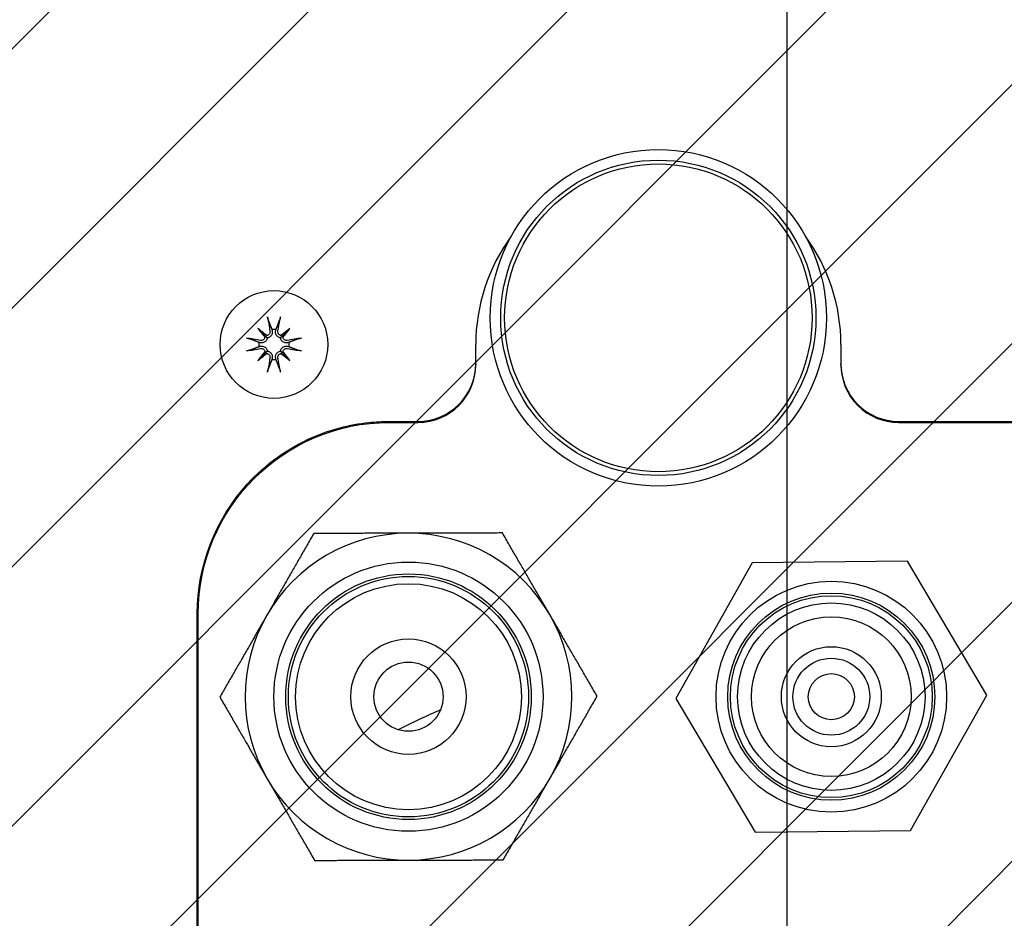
# Model space of a CAD drawing. Header units: millimetres. Extents: x 14 to 2347, y 26 to 1654.
# Tile 11 of 61: x 500 to 536, y 1003 to 1036. Entities that reach past the tile are written whole.
import ezdxf

# ---------------------------------------------------------------- set-up
doc = ezdxf.new("R2010")
doc.units = ezdxf.units.MM
doc.header["$LTSCALE"] = 4
for name, color, linetype, lineweight in [('可見邊線(ISO)', 7, 'Continuous', 30), ('標註(ISO)', 7, 'Continuous', 9), ('草圖幾何圖形(ISO)', 7, 'Continuous', 30)]:
    doc.layers.add(name, color=color, linetype=linetype, lineweight=lineweight)
doc.layers.add('填充線', color=7, linetype='Continuous', lineweight=9, true_color=0x1e1e47)
doc.styles.add('temp', font='txt')
doc.dimstyles.new('工研院N500', dxfattribs={"dimscale": 4, "dimtxt": 3, "dimasz": 2.5, "dimexe": 1, "dimexo": 1, "dimgap": 0.762, "dimtad": 1, "dimdec": 3, "dimrnd": 1e-08, "dimdsep": 46, "dimtxsty": 'temp', "dimcen": 0.09, "dimdle": 10, "dimclrd": 1, "dimclre": 1, "dimclrt": 7, "dimazin": 2, "dimtfac": 0.666667, "dimtdec": 3, "dimtmove": 0, "dimatfit": 3, "dimfxl": 1, "dimtolj": 1, "dimlwd": 15, "dimlwe": 15, "dimarcsym": 0})

# ---------------------------------------------------------------- blocks, each defined once
blk = doc.blocks.new('*D74')
at = {"layer": 'Defpoints', "color": 0, "linetype": 'Continuous', "transparency": 16777216}
for p in [(292.631, 1090.8), (528.152, 981.463), (528.152, 841.162), (421.12, 751.351)]:
    blk.add_point(p, dxfattribs=at)
at = {"layer": '標註(ISO)', "color": 1, "linetype": 'Continuous', "lineweight": 15, "transparency": 16777216}
for p, q in [((528.152, 985.463), (528.152, 1188.366)), ((418.056, 748.78), (262.178, 617.983))]:
    blk.add_line(p, q, dxfattribs=at)
blk.add_arc((528.152, 841.162), 343.204, 91.6695, 218.3305, dxfattribs=at)
at = {"layer": '標註(ISO)', "color": 1, "linetype": 'Continuous', "transparency": 16777216}
for points in [[(518.129, 1185.887), (518.177, 1182.554), (528.152, 1184.366)], [(260.219, 629.36), (257.635, 627.255), (265.242, 620.554)]]:
    blk.add_solid(points, dxfattribs=at)
at = {"layer": '標註(ISO)', "color": 7, "linetype": 'Continuous', "lineweight": 18, "transparency": 16777216, "insert": (196.505, 980.858), "char_height": 12, "attachment_point": 1, "rotation": 65, "style": 'temp'}
blk.add_mtext('\\A1;130°', dxfattribs=at)
blk = doc.blocks.new('*D75')
at = {"layer": 'Defpoints', "color": 0, "linetype": 'Continuous', "transparency": 16777216}
for p in [(528.152, 981.463), (870.28, 861.448), (528.152, 841.521), (635.613, 751.351)]:
    blk.add_point(p, dxfattribs=at)
at = {"layer": '標註(ISO)', "color": 1, "linetype": 'Continuous', "lineweight": 15, "transparency": 16777216}
for p, q in [((528.152, 985.463), (528.152, 1188.229)), ((638.677, 748.78), (793.746, 618.662))]:
    blk.add_line(p, q, dxfattribs=at)
blk.add_arc((528.152, 841.521), 342.708, 321.67191, 88.32809, dxfattribs=at)
at = {"layer": '標註(ISO)', "color": 1, "linetype": 'Continuous', "transparency": 16777216}
for points in [[(538.127, 1182.417), (538.175, 1185.75), (528.152, 1184.229)], [(798.289, 627.934), (795.705, 630.039), (790.682, 621.233)]]:
    blk.add_solid(points, dxfattribs=at)
at = {"layer": '標註(ISO)', "color": 7, "linetype": 'Continuous', "lineweight": 18, "transparency": 16777216, "insert": (847.895, 1005.573), "char_height": 12, "attachment_point": 1, "rotation": 295, "style": 'temp'}
blk.add_mtext('\\A1;130°', dxfattribs=at)
blk = doc.blocks.new('*D76')
at = {"layer": 'Defpoints', "color": 0, "linetype": 'Continuous', "transparency": 16777216}
for p in [(384.256, 1106.692), (528.152, 983.117), (528.152, 981.017), (526.996, 979.264)]:
    blk.add_point(p, dxfattribs=at)
at = {"layer": '標註(ISO)', "color": 1, "linetype": 'Continuous', "lineweight": 15, "transparency": 16777216}
blk.add_line((524.794, 975.924), (420.78, 818.179), dxfattribs=at)
blk.add_arc((528.152, 981.017), 191.051, 92.99933, 233.60067, dxfattribs=at)
at = {"layer": '標註(ISO)', "color": 1, "linetype": 'Continuous', "transparency": 16777216}
for points in [[(518.112, 1173.472), (518.199, 1170.14), (528.152, 1172.067)], [(415.734, 828.607), (413.827, 825.873), (422.982, 821.519)]]:
    blk.add_solid(points, dxfattribs=at)
at = {"layer": '標註(ISO)', "color": 7, "linetype": 'Continuous', "lineweight": 18, "transparency": 16777216, "insert": (323.589, 1021.666), "char_height": 12, "attachment_point": 1, "rotation": 73.3, "style": 'temp'}
blk.add_mtext('\\A1;146.6°', dxfattribs=at)
blk = doc.blocks.new('*D77')
at = {"layer": 'Defpoints', "color": 0, "linetype": 'Continuous', "transparency": 16777216}
for p in [(528.152, 983.766), (528.152, 981.666), (529.308, 979.913), (717.221, 955.991)]:
    blk.add_point(p, dxfattribs=at)
at = {"layer": '標註(ISO)', "color": 1, "linetype": 'Continuous', "lineweight": 15, "transparency": 16777216}
blk.add_line((531.51, 976.574), (635.388, 819.035), dxfattribs=at)
blk.add_arc((528.152, 981.666), 190.804, 306.4032, 86.9968, dxfattribs=at)
at = {"layer": '標註(ISO)', "color": 1, "linetype": 'Continuous', "transparency": 16777216}
for points in [[(538.105, 1170.543), (538.192, 1173.875), (528.152, 1172.471)], [(642.341, 826.729), (640.434, 829.463), (633.186, 822.374)]]:
    blk.add_solid(points, dxfattribs=at)
at = {"layer": '標註(ISO)', "color": 7, "linetype": 'Continuous', "lineweight": 18, "transparency": 16777216, "insert": (721.072, 1060.268), "char_height": 12, "attachment_point": 1, "rotation": 286.7, "style": 'temp'}
blk.add_mtext('\\A1;146.6°', dxfattribs=at)

msp = doc.modelspace()

# ---------------------------------------------------------------- hatches: boundary and pattern name
at = {"layer": '填充線'}
h = msp.add_hatch(dxfattribs=at)
h.set_pattern_fill('ANSI31', color=256, scale=53.34, style=0)
h.set_pattern_definition([(45, (-13.047, 389.5956), (-4.714634, 4.714634), [])])
edge = h.paths.add_edge_path()
edge.add_arc((421.12008, 751.35132), 140, 73.4166874, 220)
edge.add_arc((528.3663, 841.34159), 280, -40, 220, ccw=False)
edge.add_arc((635.61252, 751.35132), 140, 320, 466.5833126)
edge.add_arc((528.3663, 841.34159), 80.5, 33.2916563, 146.7083437)

# ---------------------------------------------------------------- linework, layer by layer
at = {"layer": '可見邊線(ISO)'}
for p, q in [((508.88186, 1024.40188), (509.16025, 1024.12349)), ((510.05074, 1024.40188), (509.77235, 1024.12349)), ((516.8163, 1023.11816), (516.8163, 1023.81744)), ((530.1163, 1023.81744), (530.1163, 1023.11816)), ((508.88186, 1023.233), (509.16025, 1023.51139)), ((510.05074, 1023.233), (509.77235, 1023.51139)), ((516.8163, 1023.11816), (516.8163, 1023.0815)), ((530.1163, 1023.0815), (530.1163, 1023.11816)), ((513.6663, 1021.01744), (514.7163, 1021.01744)), ((513.6663, 1020.98078), (514.7163, 1020.98078)), ((532.2163, 1021.01744), (543.0663, 1021.01744)), ((532.2163, 1020.98078), (543.0663, 1020.98078)), ((532.54259, 1015.92811), (526.88489, 1015.86742)), ((535.42401, 1011.05873), (532.54259, 1015.92811)), ((526.88489, 1015.86742), (524.10859, 1010.93735)), ((506.67155, 981.34214), (506.67155, 1014.02269)), ((506.70821, 981.34214), (506.70821, 1014.02269)), ((524.10859, 1010.93735), (526.99, 1006.06798)), ((532.64771, 1006.12867), (535.42401, 1011.05873)), ((526.99, 1006.06798), (532.64771, 1006.12867))]:
    msp.add_line(p, q, dxfattribs=at)
for centre, radius in [((523.4663, 1024.78804), 6.125), ((523.4663, 1024.78804), 5.74), ((523.4663, 1024.78804), 5.6), ((509.4663, 1023.81744), 1.96), ((514.3663, 1010.99804), 4.9), ((514.3663, 1010.99804), 4.47055), ((514.3663, 1010.99804), 4.375), ((529.7663, 1010.99804), 4.2), ((514.3663, 1010.99804), 4.1125), ((529.7663, 1010.99804), 3.77055), ((529.7663, 1010.99804), 3.675), ((529.7663, 1010.99804), 3.4125), ((529.7663, 1010.99804), 2.905), ((514.3663, 1010.99804), 2.1), ((529.7663, 1010.99804), 1.82), ((529.7663, 1010.99804), 1.4), ((514.3663, 1010.99804), 1.26), ((529.7663, 1010.99804), 0.84)]:
    msp.add_circle(centre, radius, dxfattribs=at)
for centre, radius, start, end in [((523.4663, 1023.81744), 6.65, 143.663516, 180), ((523.4663, 1023.81744), 6.65, 0, 36.336484), ((509.4663, 1023.81744), 0.55006, 82.104465, 97.895535), ((509.4663, 1023.81744), 0.55006, 172.104465, 187.895535), ((509.4663, 1023.81744), 0.55006, 352.104465, 7.895535), ((509.4663, 1023.81744), 0.55006, 262.104465, 277.895535), ((514.3663, 1010.99804), 5.95, 90.142785, 150.142785), ((514.3663, 1010.99804), 5.95, 30.142785, 90.142785), ((514.3663, 1010.99804), 5.95, 150.142785, 210.142785), ((514.3663, 1010.99804), 5.95, 330.142785, 30.142785), ((528.3663, 981.34159), 31.87528, 113.74428, 116.797146), ((514.3663, 1010.99804), 5.95, 270.142785, 330.142785), ((514.3663, 1010.99804), 5.95, 210.142785, 270.142785)]:
    msp.add_arc(centre, radius, start, end, dxfattribs=at)
for centre, major_axis, ratio, start_param, end_param in [((509.71418, 1023.86564), (0.66635, -3.42662), 0.08715574, 4.41332035, 4.56725609), ((509.21842, 1023.86564), (0.66635, 3.42662), 0.08715574, 4.85752187, 5.01145761), ((509.85675, 1024.14143), (-2.21069, 2.6641), 0.17364818, 1.33077346, 1.45285674), ((509.1423, 1023.42699), (2.6641, -2.21069), 0.17364818, 1.68873592, 1.81081919), ((509.79029, 1023.42699), (2.6641, 2.21069), 0.17364818, 1.33077346, 1.45285674), ((509.07585, 1024.14143), (-2.21069, -2.6641), 0.17364818, 1.68873592, 1.81081919), ((509.41809, 1023.56956), (-3.42662, 0.66635), 0.08715574, 4.85752187, 5.01145761), ((509.05063, 1024.13045), (-0.09079, -0.07534), 0.86822375, 1.8313258, 2.31493563), ((509.15328, 1024.2331), (-0.07534, -0.09079), 0.86822375, 0.82665702, 1.31026685), ((509.77931, 1024.2331), (-0.07534, 0.09079), 0.86822375, 1.8313258, 2.31493563), ((509.88196, 1024.13045), (-0.09079, 0.07534), 0.86822375, 0.82665702, 1.31026685), ((509.5145, 1023.56956), (-3.42662, -0.66635), 0.08715574, 4.41332035, 4.56725609), ((509.41809, 1024.06532), (3.42662, 0.66635), 0.08715574, 4.41332035, 4.56725609), ((509.85675, 1023.49344), (2.21069, 2.6641), 0.17364818, 1.68873592, 1.81081919), ((509.1423, 1024.20789), (-2.6641, -2.21069), 0.17364818, 1.33077346, 1.45285674), ((509.05063, 1023.50443), (0.09079, -0.07534), 0.86822375, 0.82665702, 1.31026685), ((509.15328, 1023.40177), (0.07534, -0.09079), 0.86822375, 1.8313258, 2.31493563), ((509.77931, 1023.40177), (0.07534, 0.09079), 0.86822375, 0.82665702, 1.31026685), ((509.79029, 1024.20789), (-2.6641, 2.21069), 0.17364818, 1.68873592, 1.81081919), ((509.88196, 1023.50443), (0.09079, 0.07534), 0.86822375, 1.8313258, 2.31493563), ((509.07585, 1023.49344), (2.21069, -2.6641), 0.17364818, 1.33077346, 1.45285674), ((509.5145, 1024.06532), (3.42662, -0.66635), 0.08715574, 4.85752187, 5.01145761), ((509.71418, 1023.76923), (-0.66635, -3.42662), 0.08715574, 4.85752187, 5.01145761), ((509.21842, 1023.76923), (-0.66635, 3.42662), 0.08715574, 4.41332035, 4.56725609), ((514.7163, 1023.11816), (0, 2.10072), 0.99965732, 3.14159266, 4.71238898), ((514.7163, 1023.0815), (0, 2.10072), 0.99965732, 3.14159266, 4.71238898), ((532.2163, 1023.11816), (0, -2.10072), 0.99965732, 4.71238898, 6.28318531), ((532.2163, 1023.0815), (0, -2.10072), 0.99965732, 4.71238898, 6.28318531)]:
    msp.add_ellipse(centre, major_axis=major_axis, ratio=ratio, start_param=start_param, end_param=end_param, dxfattribs=at)
for points, knots in [([(509.2589, 1024.70659), (509.25722, 1024.71096), (509.25514, 1024.71743), (509.25085, 1024.73236), (509.24787, 1024.74401), (509.24283, 1024.76571), (509.23988, 1024.77958), (509.23584, 1024.80036), (509.23399, 1024.81057), (509.23246, 1024.81973)], [0.0475683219, 0.0475683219, 0.0475683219, 0.0475683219, 0.0518037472, 0.0518037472, 0.0569688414, 0.0569688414, 0.0621348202, 0.0621348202, 0.0660399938, 0.0660399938, 0.0660399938, 0.0660399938]), ([(509.70014, 1024.81973), (509.69861, 1024.81057), (509.69676, 1024.80036), (509.69272, 1024.77958), (509.68977, 1024.76571), (509.68472, 1024.74401), (509.68174, 1024.73236), (509.67746, 1024.71743), (509.67538, 1024.71096), (509.6737, 1024.70659)], [0.0168342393, 0.0168342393, 0.0168342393, 0.0168342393, 0.0207394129, 0.0207394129, 0.0259053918, 0.0259053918, 0.0310704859, 0.0310704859, 0.0353059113, 0.0353059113, 0.0353059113, 0.0353059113]), ([(509.3223, 1024.30375), (509.32528, 1024.28729), (509.32522, 1024.26909), (509.31778, 1024.23417), (509.3104, 1024.21746), (509.29147, 1024.18983), (509.27872, 1024.17701), (509.24918, 1024.15751), (509.23238, 1024.15082), (509.21407, 1024.14718), (509.21207, 1024.14683), (509.21004, 1024.14652)], [0, 0, 0, 0, 0.0072458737, 0.0072458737, 0.0144917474, 0.0144917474, 0.0216328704, 0.0216328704, 0.0287739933, 0.0287739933, 0.0296410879, 0.0296410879, 0.0296410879, 0.0296410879]), ([(509.40123, 1024.3191), (509.40316, 1024.31117), (509.40461, 1024.30322), (509.40812, 1024.27557), (509.40795, 1024.25375), (509.4007, 1024.21082), (509.39363, 1024.18971), (509.37612, 1024.15521), (509.36508, 1024.13871), (509.33797, 1024.10923), (509.32188, 1024.09625), (509.2889, 1024.07652), (509.26986, 1024.06848), (509.24201, 1024.06134), (509.23348, 1024.05973), (509.22508, 1024.05866)], [0.1207276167, 0.1207276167, 0.1207276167, 0.1207276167, 0.1245879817, 0.1245879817, 0.1342557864, 0.1342557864, 0.1439235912, 0.1439235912, 0.152159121, 0.152159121, 0.1603946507, 0.1603946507, 0.1686301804, 0.1686301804, 0.1722209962, 0.1722209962, 0.1722209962, 0.1722209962]), ([(509.70752, 1024.05866), (509.69911, 1024.05973), (509.69059, 1024.06134), (509.66274, 1024.06848), (509.64369, 1024.07652), (509.61071, 1024.09625), (509.59463, 1024.10923), (509.56752, 1024.13871), (509.55648, 1024.15521), (509.53897, 1024.18971), (509.53189, 1024.21082), (509.52464, 1024.25375), (509.52448, 1024.27557), (509.52698, 1024.29533), (509.52799, 1024.30322), (509.52944, 1024.31117), (509.53137, 1024.3191)], [-0.0476330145, -0.0476330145, -0.0476330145, -0.0476330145, -0.0440421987, -0.0440421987, -0.035806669, -0.035806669, -0.0275711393, -0.0275711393, -0.0193356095, -0.0193356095, -0.0096678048, -0.0096678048, 0, 0, 0, 0.003860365, 0.003860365, 0.003860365, 0.003860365]), ([(509.72255, 1024.14652), (509.71189, 1024.14814), (509.70116, 1024.15112), (509.67465, 1024.16218), (509.65972, 1024.17239), (509.63603, 1024.19593), (509.62571, 1024.21085), (509.61188, 1024.24352), (509.60838, 1024.26125), (509.60803, 1024.28631), (509.60872, 1024.29505), (509.6103, 1024.30375)], [0.0172141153, 0.0172141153, 0.0172141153, 0.0172141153, 0.0216673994, 0.0216673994, 0.0288082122, 0.0288082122, 0.0359902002, 0.0359902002, 0.0431721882, 0.0431721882, 0.046823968, 0.046823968, 0.046823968, 0.046823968]), ([(508.46401, 1024.05128), (508.47317, 1024.04975), (508.48338, 1024.0479), (508.50415, 1024.04386), (508.51803, 1024.04091), (508.53973, 1024.03587), (508.55138, 1024.03288), (508.56631, 1024.0286), (508.57278, 1024.02652), (508.57715, 1024.02484)], [0.0168342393, 0.0168342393, 0.0168342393, 0.0168342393, 0.0207394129, 0.0207394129, 0.0259053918, 0.0259053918, 0.0310704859, 0.0310704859, 0.0353059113, 0.0353059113, 0.0353059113, 0.0353059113]), ([(509.22508, 1024.05866), (509.22401, 1024.05025), (509.2224, 1024.04173), (509.21525, 1024.01388), (509.20722, 1023.99483), (509.18749, 1023.96185), (509.17451, 1023.94577), (509.14503, 1023.91866), (509.12852, 1023.90762), (509.09403, 1023.89011), (509.07292, 1023.88304), (509.02999, 1023.87578), (509.00816, 1023.87562), (508.9884, 1023.87812), (508.98051, 1023.87913), (508.97256, 1023.88058), (508.96464, 1023.88251)], [-0.0476330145, -0.0476330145, -0.0476330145, -0.0476330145, -0.0440421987, -0.0440421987, -0.035806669, -0.035806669, -0.0275711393, -0.0275711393, -0.0193356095, -0.0193356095, -0.0096678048, -0.0096678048, 0, 0, 0, 0.003860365, 0.003860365, 0.003860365, 0.003860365]), ([(509.13722, 1024.07369), (509.13559, 1024.06303), (509.13262, 1024.0523), (509.12155, 1024.02579), (509.11135, 1024.01086), (509.08781, 1023.98717), (509.07288, 1023.97685), (509.04022, 1023.96302), (509.02248, 1023.95952), (508.99742, 1023.95917), (508.98869, 1023.95986), (508.97999, 1023.96144)], [0.0172141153, 0.0172141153, 0.0172141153, 0.0172141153, 0.0216673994, 0.0216673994, 0.0288082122, 0.0288082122, 0.0359902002, 0.0359902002, 0.0431721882, 0.0431721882, 0.046823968, 0.046823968, 0.046823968, 0.046823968]), ([(509.16025, 1024.12349), (509.16471, 1024.11903), (509.16878, 1024.11496), (509.19249, 1024.09125), (509.20873, 1024.075), (509.22472, 1024.05902), (509.2249, 1024.05884), (509.22508, 1024.05866)], [-2.828207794, -2.828207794, -2.828207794, -2.828207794, -2.812267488, -2.812267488, -2.724384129, -2.724384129, -2.723378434, -2.723378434, -2.723378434, -2.723378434]), ([(509.77235, 1024.12349), (509.76789, 1024.11903), (509.76382, 1024.11496), (509.74011, 1024.09125), (509.72386, 1024.075), (509.70788, 1024.05902), (509.7077, 1024.05884), (509.70752, 1024.05866)], [-2.828207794, -2.828207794, -2.828207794, -2.828207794, -2.812267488, -2.812267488, -2.724384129, -2.724384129, -2.723378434, -2.723378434, -2.723378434, -2.723378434]), ([(509.96796, 1023.88251), (509.96003, 1023.88058), (509.95208, 1023.87913), (509.92443, 1023.87562), (509.90261, 1023.87578), (509.85968, 1023.88304), (509.83857, 1023.89011), (509.80407, 1023.90762), (509.78757, 1023.91866), (509.75809, 1023.94577), (509.74511, 1023.96185), (509.72538, 1023.99483), (509.71734, 1024.01388), (509.7102, 1024.04173), (509.70859, 1024.05025), (509.70752, 1024.05866)], [0.1207276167, 0.1207276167, 0.1207276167, 0.1207276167, 0.1245879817, 0.1245879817, 0.1342557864, 0.1342557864, 0.1439235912, 0.1439235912, 0.152159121, 0.152159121, 0.1603946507, 0.1603946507, 0.1686301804, 0.1686301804, 0.1722209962, 0.1722209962, 0.1722209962, 0.1722209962]), ([(509.95261, 1023.96144), (509.93614, 1023.95845), (509.91795, 1023.95851), (509.88303, 1023.96595), (509.86632, 1023.97333), (509.83868, 1023.99227), (509.82587, 1024.00502), (509.80637, 1024.03456), (509.79968, 1024.05136), (509.79604, 1024.06966), (509.79569, 1024.07167), (509.79538, 1024.07369)], [0, 0, 0, 0, 0.0072458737, 0.0072458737, 0.0144917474, 0.0144917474, 0.0216328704, 0.0216328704, 0.0287739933, 0.0287739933, 0.0296410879, 0.0296410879, 0.0296410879, 0.0296410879]), ([(510.35545, 1024.02484), (510.35982, 1024.02652), (510.36629, 1024.0286), (510.38122, 1024.03288), (510.39287, 1024.03587), (510.41457, 1024.04091), (510.42844, 1024.04386), (510.44922, 1024.0479), (510.45943, 1024.04975), (510.46859, 1024.05128)], [0.0475683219, 0.0475683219, 0.0475683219, 0.0475683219, 0.0518037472, 0.0518037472, 0.0569688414, 0.0569688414, 0.0621348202, 0.0621348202, 0.0660399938, 0.0660399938, 0.0660399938, 0.0660399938]), ([(508.57715, 1023.61004), (508.57278, 1023.60836), (508.56631, 1023.60628), (508.55138, 1023.60199), (508.53973, 1023.59901), (508.51803, 1023.59397), (508.50415, 1023.59102), (508.48338, 1023.58698), (508.47317, 1023.58513), (508.46401, 1023.5836)], [0.0475683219, 0.0475683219, 0.0475683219, 0.0475683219, 0.0518037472, 0.0518037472, 0.0569688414, 0.0569688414, 0.0621348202, 0.0621348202, 0.0660399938, 0.0660399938, 0.0660399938, 0.0660399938]), ([(508.96464, 1023.75237), (508.97256, 1023.7543), (508.98051, 1023.75575), (509.00816, 1023.75926), (509.02999, 1023.75909), (509.07292, 1023.75184), (509.09403, 1023.74477), (509.12852, 1023.72726), (509.14503, 1023.71622), (509.17451, 1023.68911), (509.18749, 1023.67302), (509.20722, 1023.64004), (509.21525, 1023.621), (509.2224, 1023.59315), (509.22401, 1023.58462), (509.22508, 1023.57622)], [0.1207276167, 0.1207276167, 0.1207276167, 0.1207276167, 0.1245879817, 0.1245879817, 0.1342557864, 0.1342557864, 0.1439235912, 0.1439235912, 0.152159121, 0.152159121, 0.1603946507, 0.1603946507, 0.1686301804, 0.1686301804, 0.1722209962, 0.1722209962, 0.1722209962, 0.1722209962]), ([(508.97999, 1023.67344), (508.99645, 1023.67642), (509.01465, 1023.67636), (509.04956, 1023.66892), (509.06628, 1023.66154), (509.09391, 1023.64261), (509.10673, 1023.62986), (509.12623, 1023.60032), (509.13291, 1023.58352), (509.13656, 1023.56522), (509.13691, 1023.56321), (509.13722, 1023.56118)], [0, 0, 0, 0, 0.0072458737, 0.0072458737, 0.0144917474, 0.0144917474, 0.0216328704, 0.0216328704, 0.0287739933, 0.0287739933, 0.0296410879, 0.0296410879, 0.0296410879, 0.0296410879]), ([(509.16025, 1023.51139), (509.16471, 1023.51585), (509.16878, 1023.51992), (509.19249, 1023.54363), (509.20873, 1023.55987), (509.22472, 1023.57586), (509.2249, 1023.57604), (509.22508, 1023.57622)], [-2.828207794, -2.828207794, -2.828207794, -2.828207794, -2.812267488, -2.812267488, -2.724384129, -2.724384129, -2.723378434, -2.723378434, -2.723378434, -2.723378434]), ([(509.21004, 1023.48836), (509.22071, 1023.48673), (509.23143, 1023.48376), (509.25795, 1023.47269), (509.27288, 1023.46249), (509.29657, 1023.43895), (509.30689, 1023.42402), (509.32072, 1023.39136), (509.32422, 1023.37362), (509.32456, 1023.34856), (509.32388, 1023.33983), (509.3223, 1023.33113)], [0.0172141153, 0.0172141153, 0.0172141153, 0.0172141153, 0.0216673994, 0.0216673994, 0.0288082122, 0.0288082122, 0.0359902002, 0.0359902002, 0.0431721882, 0.0431721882, 0.046823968, 0.046823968, 0.046823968, 0.046823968]), ([(509.22508, 1023.57622), (509.23348, 1023.57515), (509.24201, 1023.57354), (509.26986, 1023.56639), (509.2889, 1023.55836), (509.32188, 1023.53863), (509.33797, 1023.52565), (509.36508, 1023.49617), (509.37612, 1023.47967), (509.39363, 1023.44517), (509.4007, 1023.42406), (509.40795, 1023.38113), (509.40812, 1023.3593), (509.40561, 1023.33954), (509.40461, 1023.33165), (509.40316, 1023.32371), (509.40123, 1023.31578)], [-0.0476330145, -0.0476330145, -0.0476330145, -0.0476330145, -0.0440421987, -0.0440421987, -0.035806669, -0.035806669, -0.0275711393, -0.0275711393, -0.0193356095, -0.0193356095, -0.0096678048, -0.0096678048, 0, 0, 0, 0.003860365, 0.003860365, 0.003860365, 0.003860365]), ([(509.53137, 1023.31578), (509.52944, 1023.32371), (509.52799, 1023.33165), (509.52448, 1023.3593), (509.52464, 1023.38113), (509.53189, 1023.42406), (509.53897, 1023.44517), (509.55648, 1023.47967), (509.56752, 1023.49617), (509.59463, 1023.52565), (509.61071, 1023.53863), (509.64369, 1023.55836), (509.66274, 1023.56639), (509.69059, 1023.57354), (509.69911, 1023.57515), (509.70752, 1023.57622)], [0.1207276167, 0.1207276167, 0.1207276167, 0.1207276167, 0.1245879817, 0.1245879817, 0.1342557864, 0.1342557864, 0.1439235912, 0.1439235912, 0.152159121, 0.152159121, 0.1603946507, 0.1603946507, 0.1686301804, 0.1686301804, 0.1722209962, 0.1722209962, 0.1722209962, 0.1722209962]), ([(509.6103, 1023.33113), (509.60731, 1023.34759), (509.60737, 1023.36579), (509.61481, 1023.4007), (509.62219, 1023.41742), (509.64113, 1023.44505), (509.65388, 1023.45787), (509.68342, 1023.47737), (509.70022, 1023.48405), (509.71852, 1023.4877), (509.72053, 1023.48805), (509.72255, 1023.48836)], [0, 0, 0, 0, 0.0072458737, 0.0072458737, 0.0144917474, 0.0144917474, 0.0216328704, 0.0216328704, 0.0287739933, 0.0287739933, 0.0296410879, 0.0296410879, 0.0296410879, 0.0296410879]), ([(509.70752, 1023.57622), (509.70859, 1023.58462), (509.7102, 1023.59315), (509.71734, 1023.621), (509.72538, 1023.64004), (509.74511, 1023.67302), (509.75809, 1023.68911), (509.78757, 1023.71622), (509.80407, 1023.72726), (509.83857, 1023.74477), (509.85968, 1023.75184), (509.90261, 1023.75909), (509.92443, 1023.75926), (509.94419, 1023.75675), (509.95208, 1023.75575), (509.96003, 1023.7543), (509.96796, 1023.75237)], [-0.0476330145, -0.0476330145, -0.0476330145, -0.0476330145, -0.0440421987, -0.0440421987, -0.035806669, -0.035806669, -0.0275711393, -0.0275711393, -0.0193356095, -0.0193356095, -0.0096678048, -0.0096678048, 0, 0, 0, 0.003860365, 0.003860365, 0.003860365, 0.003860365]), ([(509.77235, 1023.51139), (509.76789, 1023.51585), (509.76382, 1023.51992), (509.74011, 1023.54363), (509.72386, 1023.55987), (509.70788, 1023.57586), (509.7077, 1023.57604), (509.70752, 1023.57622)], [-2.828207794, -2.828207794, -2.828207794, -2.828207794, -2.812267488, -2.812267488, -2.724384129, -2.724384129, -2.723378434, -2.723378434, -2.723378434, -2.723378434]), ([(509.79538, 1023.56118), (509.797, 1023.57185), (509.79998, 1023.58257), (509.81104, 1023.60909), (509.82125, 1023.62402), (509.84479, 1023.64771), (509.85971, 1023.65803), (509.89238, 1023.67186), (509.91011, 1023.67536), (509.93517, 1023.6757), (509.94391, 1023.67502), (509.95261, 1023.67344)], [0.0172141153, 0.0172141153, 0.0172141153, 0.0172141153, 0.0216673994, 0.0216673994, 0.0288082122, 0.0288082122, 0.0359902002, 0.0359902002, 0.0431721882, 0.0431721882, 0.046823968, 0.046823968, 0.046823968, 0.046823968]), ([(510.46859, 1023.5836), (510.45943, 1023.58513), (510.44922, 1023.58698), (510.42844, 1023.59102), (510.41457, 1023.59397), (510.39287, 1023.59901), (510.38122, 1023.60199), (510.36629, 1023.60628), (510.35982, 1023.60836), (510.35545, 1023.61004)], [0.0168342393, 0.0168342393, 0.0168342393, 0.0168342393, 0.0207394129, 0.0207394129, 0.0259053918, 0.0259053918, 0.0310704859, 0.0310704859, 0.0353059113, 0.0353059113, 0.0353059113, 0.0353059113]), ([(509.23246, 1022.81515), (509.23399, 1022.82431), (509.23584, 1022.83452), (509.23988, 1022.85529), (509.24283, 1022.86917), (509.24787, 1022.89087), (509.25085, 1022.90252), (509.25514, 1022.91745), (509.25722, 1022.92392), (509.2589, 1022.92829)], [0.0168342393, 0.0168342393, 0.0168342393, 0.0168342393, 0.0207394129, 0.0207394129, 0.0259053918, 0.0259053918, 0.0310704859, 0.0310704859, 0.0353059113, 0.0353059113, 0.0353059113, 0.0353059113]), ([(509.6737, 1022.92829), (509.67538, 1022.92392), (509.67746, 1022.91745), (509.68174, 1022.90252), (509.68472, 1022.89087), (509.68977, 1022.86917), (509.69272, 1022.85529), (509.69676, 1022.83452), (509.69861, 1022.82431), (509.70014, 1022.81515)], [0.0475683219, 0.0475683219, 0.0475683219, 0.0475683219, 0.0518037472, 0.0518037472, 0.0569688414, 0.0569688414, 0.0621348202, 0.0621348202, 0.0660399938, 0.0660399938, 0.0660399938, 0.0660399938]), ([(506.67155, 1014.02269), (506.67155, 1015.76523), (507.34156, 1017.47184), (508.5038, 1018.74241), (509.16574, 1019.46605), (509.9815, 1020.05042), (510.88341, 1020.44196), (511.52693, 1020.72132), (512.21337, 1020.90259), (512.91456, 1020.97752), (513.16369, 1021.00413), (513.41468, 1021.01744), (513.6663, 1021.01744)], [0, 0, 0, 0, 0.47163576, 0.47163576, 0.47163576, 0.74024964, 0.74024964, 0.74024964, 0.93190672, 0.93190672, 0.93190672, 1, 1, 1, 1])]:
    msp.add_open_spline(points, degree=3, knots=knots, dxfattribs=at)
for points, weights in [([(509.2589, 1024.70659), (509.34092, 1024.49307), (509.39074, 1024.36228)], [1.00480921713, 1.03376991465, 1]), ([(509.54186, 1024.36228), (509.59167, 1024.49307), (509.6737, 1024.70659)], [1, 1.03376991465, 1.00480921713]), ([(509.39074, 1024.36228), (509.3962, 1024.33979), (509.40123, 1024.3191)], [1, 1.03935638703, 1.0783666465]), ([(509.53137, 1024.3191), (509.53639, 1024.33979), (509.54186, 1024.36228)], [1.07836664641, 1.03935638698, 1]), ([(508.92145, 1023.893), (508.79067, 1023.94281), (508.57715, 1024.02484)], [1, 1.03376991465, 1.00480921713]), ([(508.96464, 1023.88251), (508.94395, 1023.88753), (508.92145, 1023.893)], [1.07836664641, 1.03935638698, 1]), ([(510.01114, 1023.893), (509.98865, 1023.88753), (509.96796, 1023.88251)], [1, 1.03935638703, 1.0783666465]), ([(510.35545, 1024.02484), (510.14193, 1023.94281), (510.01114, 1023.893)], [1.00480921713, 1.03376991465, 1]), ([(508.57715, 1023.61004), (508.79067, 1023.69206), (508.92145, 1023.74188)], [1.00480921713, 1.03376991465, 1]), ([(508.92145, 1023.74188), (508.94395, 1023.74734), (508.96464, 1023.75237)], [1, 1.03935638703, 1.0783666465]), ([(509.96796, 1023.75237), (509.98865, 1023.74734), (510.01114, 1023.74188)], [1.07836664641, 1.03935638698, 1]), ([(510.01114, 1023.74188), (510.14193, 1023.69206), (510.35545, 1023.61004)], [1, 1.03376991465, 1.00480921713]), ([(509.39074, 1023.27259), (509.34092, 1023.14181), (509.2589, 1022.92829)], [1, 1.03376991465, 1.00480921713]), ([(509.40123, 1023.31578), (509.3962, 1023.29509), (509.39074, 1023.27259)], [1.07836664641, 1.03935638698, 1]), ([(509.54186, 1023.27259), (509.53639, 1023.29509), (509.53137, 1023.31578)], [1, 1.03935638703, 1.0783666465]), ([(509.6737, 1022.92829), (509.59167, 1023.14181), (509.54186, 1023.27259)], [1.00480921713, 1.03376991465, 1]), ([(510.91625, 1016.93946), (509.99975, 1015.34288), (509.20605, 1013.96019)], [1.01001874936, 1.04314139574, 1]), ([(514.35147, 1016.94803), (512.75718, 1016.94405), (510.91625, 1016.93946)], [1, 1.04314139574, 1.01001874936]), ([(517.78669, 1016.95659), (515.94576, 1016.952), (514.35147, 1016.94803)], [1.01001874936, 1.04314139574, 1]), ([(519.51172, 1013.98588), (518.71113, 1015.36459), (517.78669, 1016.95659)], [1, 1.04314139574, 1.01001874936]), ([(509.20605, 1013.96019), (508.41234, 1012.57751), (507.49585, 1010.98092)], [1, 1.04314139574, 1.01001874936]), ([(521.23674, 1011.01517), (520.31231, 1012.60716), (519.51172, 1013.98588)], [1.01001874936, 1.04314139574, 1]), ([(507.49585, 1010.98092), (508.42029, 1009.38892), (509.22088, 1008.01021)], [1.01001874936, 1.04314139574, 1]), ([(519.52655, 1008.03589), (520.32025, 1009.41858), (521.23674, 1011.01517)], [1, 1.04314139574, 1.01001874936]), ([(517.81635, 1005.05662), (518.73284, 1006.65321), (519.52655, 1008.03589)], [1.01001874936, 1.04314139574, 1]), ([(509.22088, 1008.01021), (510.02146, 1006.6315), (510.9459, 1005.0395)], [1, 1.04314139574, 1.01001874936]), ([(510.9459, 1005.0395), (512.78683, 1005.04409), (514.38113, 1005.04806)], [1.01001874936, 1.04314139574, 1]), ([(514.38113, 1005.04806), (515.97542, 1005.05204), (517.81635, 1005.05662)], [1, 1.04314139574, 1.01001874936])]:
    msp.add_rational_spline(points, weights, degree=2, dxfattribs=at)
msp.add_open_spline([(506.70821, 1014.02269), (506.7082, 1017.86555), (509.82343, 1020.98078), (513.6663, 1020.98078)], degree=3, dxfattribs=at)
at = {"layer": '草圖幾何圖形(ISO)'}
msp.add_line((528.15208, 981.46331), (528.15208, 1174.26411), dxfattribs=at)
msp.add_arc((528.3663, 841.34159), 280, 320, 220, dxfattribs=at)

# ---------------------------------------------------------------- dimensions: what is measured, and where the dimension line sits
at = {"layer": '標註(ISO)', "color": 1, "linetype": 'Continuous', "lineweight": 18, "true_color": 0xff0000}
for base, center, p1, p2, override, picture, middle in [((292.63098, 1090.79962), (528.15208, 841.16184), (528.15208, 981.46331), (421.12008, 751.35132), {"dimgap": 0.762, "dimadec": 2, "dimtol": 0, "dimlim": 0, "dimtp": 0, "dimtm": 0, "dimtdec": 3}, '*D74', (217.10333, 986.20625)), ((870.28014, 861.44803), (528.15208, 841.52134), (635.61252, 751.35132), (528.15208, 981.46331), {"dimgap": 0.762, "dimadec": 2, "dimtol": 0, "dimlim": 0, "dimtp": 0, "dimtm": 0, "dimtdec": 3}, '*D75', (838.75089, 986.35594)), ((717.22101, 955.99133), (528.15208, 981.66647), (529.30809, 979.91329), (528.15208, 983.76647), {"dimgap": 0.762, "dimse2": 1, "dimadec": 2, "dimtol": 0, "dimlim": 0, "dimtp": 0, "dimtm": 0, "dimtdec": 3}, '*D77', (710.90871, 1036.49608)), ((384.25642, 1106.69239), (528.15208, 981.01671), (528.15208, 983.11671), (526.99607, 979.26353), {"dimgap": 0.762, "dimse1": 1, "dimadec": 2, "dimtol": 0, "dimlim": 0, "dimtp": 0, "dimtm": 0, "dimtdec": 3}, '*D76', (345.15951, 1035.91712))]:
    dim = msp.add_angular_dim_3p(base=base, center=center, p1=p1, p2=p2, dimstyle='工研院N500', override=override, dxfattribs=at)
    dim.commit()
    dim.dimension.update_dxf_attribs({"geometry": picture, "text_midpoint": middle, "dimtype": 165})

doc.saveas('drawing.dxf')
